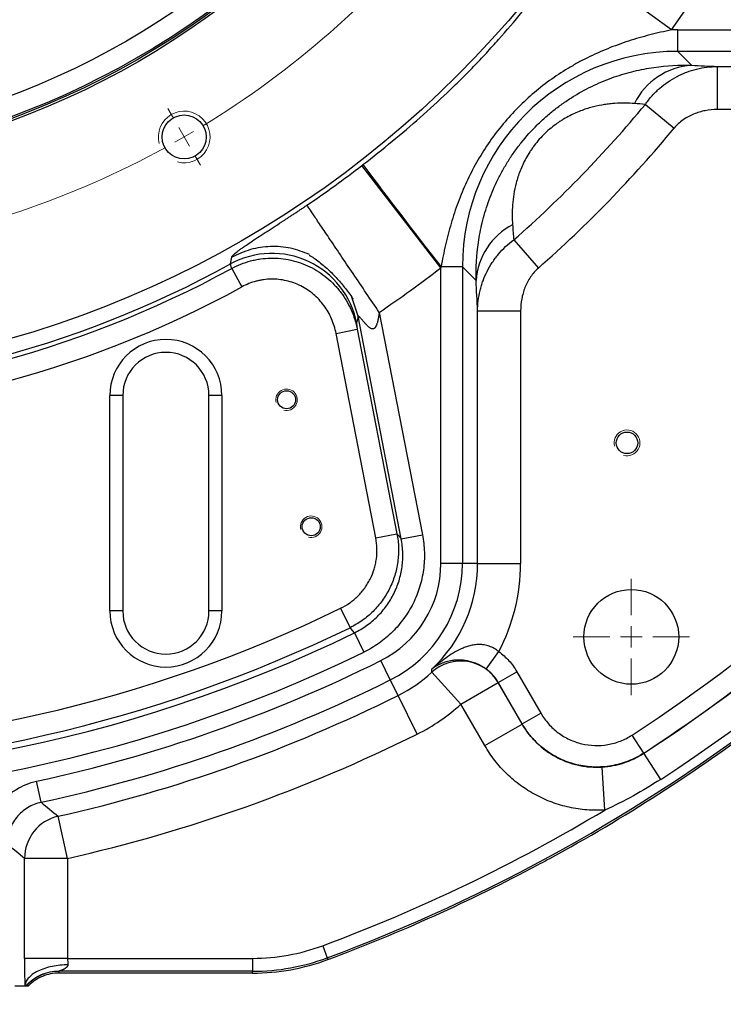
# Model space of a CAD drawing. Header units: millimetres. Extents: x -7 to 844, y 0 to 594.
# Tile 127 of 137: x 620 to 652, y 367 to 412. Entities that reach past the tile are written whole.
import ezdxf

# ---------------------------------------------------------------- set-up
doc = ezdxf.new("R2010")
doc.units = ezdxf.units.MM
doc.styles.add('SLDTEXTSTYLE3', font='HYSWLONGFANGSONG.TTF')
doc.dimstyles.new('SLDDIMSTYLE10', dxfattribs={"dimtxt": 9.875366, "dimasz": 4.884615, "dimexe": 0, "dimexo": 0.0625, "dimgap": 2.468842, "dimtad": 2, "dimlfac": 5, "dimrnd": 1e-09, "dimzin": 12, "dimdsep": 46, "dimtxsty": 'SLDTEXTSTYLE3', "dimsah": 1, "dimcen": 0.09, "dimadec": 0, "dimazin": 3, "dimtfac": 1, "dimtdec": 3, "dimtmove": 0, "dimatfit": 0, "dimfxl": 1, "dimfrac": 2, "dimtolj": 1, "dimtzin": 12, "dimarcsym": 0})
doc.dimstyles.new('SLDDIMSTYLE11', dxfattribs={"dimtxt": 9.875366, "dimasz": 4.884615, "dimexe": 0, "dimexo": 0.0625, "dimgap": 2.468842, "dimtad": 2, "dimlfac": 5, "dimrnd": 1e-09, "dimzin": 12, "dimdsep": 46, "dimtxsty": 'SLDTEXTSTYLE3', "dimsah": 1, "dimcen": 0.09, "dimadec": 0, "dimazin": 3, "dimtfac": 1, "dimtdec": 3, "dimtofl": 0, "dimtmove": 0, "dimatfit": 3, "dimfxl": 1, "dimfrac": 2, "dimtolj": 1, "dimtzin": 12, "dimarcsym": 0})

# ---------------------------------------------------------------- blocks, each defined once
blk = doc.blocks.new('_D_38')
at = {"color": 7, "linetype": 'Continuous', "lineweight": 18}
for p, q in [((649.057, 443.792), (737.293, 443.792)), ((736.293, 443.792), (736.293, 398.992)), ((657.107, 398.992), (737.293, 398.992))]:
    blk.add_line(p, q, dxfattribs=at)
for points in [[(736.293, 443.792), (735.542, 438.907), (737.045, 438.907)], [(736.293, 398.992), (737.045, 403.876), (735.542, 403.876)]]:
    blk.add_solid(points, dxfattribs=at)
at = {"color": 7, "linetype": 'Continuous', "lineweight": 18, "insert": (724.356, 414.909), "char_height": 9.2604, "attachment_point": 1, "rotation": 90, "style": 'SLDTEXTSTYLE3'}
blk.add_mtext('224', dxfattribs=at)
blk = doc.blocks.new('_D_40')
at = {"color": 7, "linetype": 'Continuous', "lineweight": 18}
for p, q in [((654.857, 396.742), (654.857, 333.435)), ((657.057, 390.542), (657.057, 333.435)), ((654.857, 334.435), (645.464, 334.435)), ((657.057, 334.435), (654.857, 334.435)), ((657.057, 334.435), (673.234, 334.435))]:
    blk.add_line(p, q, dxfattribs=at)
for points in [[(654.857, 334.435), (649.973, 335.187), (649.973, 333.684)], [(657.057, 334.435), (661.942, 333.684), (661.942, 335.187)]]:
    blk.add_solid(points, dxfattribs=at)
at = {"color": 7, "linetype": 'Continuous', "lineweight": 18, "insert": (664.591, 346.373), "char_height": 9.2604, "attachment_point": 1, "style": 'SLDTEXTSTYLE3'}
blk.add_mtext('11', dxfattribs=at)
blk = doc.blocks.new('_D_41')
at = {"color": 7, "linetype": 'Continuous', "lineweight": 18}
for p, q in [((606.057, 400.792), (606.057, 333.435)), ((654.857, 396.742), (654.857, 333.435)), ((606.057, 334.435), (654.857, 334.435))]:
    blk.add_line(p, q, dxfattribs=at)
for points in [[(606.057, 334.435), (610.942, 333.684), (610.942, 335.187)], [(654.857, 334.435), (649.973, 335.187), (649.973, 333.684)]]:
    blk.add_solid(points, dxfattribs=at)
at = {"color": 7, "linetype": 'Continuous', "lineweight": 18, "insert": (623.975, 346.373), "char_height": 9.2604, "attachment_point": 1, "style": 'SLDTEXTSTYLE3'}
blk.add_mtext('244', dxfattribs=at)
blk = doc.blocks.new('SW_CENTERMARKSYMBOL_10')
at = {"color": 0, "linetype": 'Continuous', "lineweight": 18}
for p, q in [((57.556, -14.69), (57.296, -14.24)), ((58.056, -15.556), (57.806, -15.123)), ((58.056, -15.556), (58.306, -15.989)), ((58.556, -16.422), (58.816, -16.872))]:
    blk.add_line(p, q, dxfattribs=at)
for start, end in [(301.3481, 321.1519), (300, 300.6741), (299.3259, 300), (278.8481, 298.6519)]:
    blk.add_arc((36.806, 21.25), 42.5, start, end, dxfattribs=at)
blk = doc.blocks.new('SW_CENTERMARKSYMBOL_22')
at = {"color": 0, "linetype": 'Continuous', "lineweight": 18}
for p, q in [((0, 1), (0, 2.7)), ((0, 0), (0, 0.5)), ((-1, 0), (-2.7, 0)), ((0, 0), (-0.5, 0)), ((0, 0), (0, -0.5)), ((0, 0), (0.5, 0)), ((1, 0), (2.7, 0)), ((0, -1), (0, -2.7))]:
    blk.add_line(p, q, dxfattribs=at)

msp = doc.modelspace()

# ---------------------------------------------------------------- linework, layer by layer
at = {"color": 7, "linetype": 'Continuous', "lineweight": 25}
for p, q in [((649.923626, 411.953434), (645.070761, 415.475628)), ((650.213776, 410.957868), (650.213776, 411.957259)), ((650.213776, 411.957259), (673.975793, 411.957259)), ((673.975793, 410.957868), (650.213776, 410.957868)), ((650.213776, 410.957868), (650.858198, 410.313446)), ((652.046921, 410.255797), (671.417493, 410.255797)), ((652.046921, 410.255797), (652.046921, 408.257015)), ((648.709583, 408.49909), (650.044039, 407.394904)), ((668.739231, 408.257015), (652.046921, 408.257015)), ((639.220477, 400.918174), (635.551681, 405.661179)), ((642.600382, 402.205741), (643.743701, 400.904656)), ((629.462227, 401.093952), (629.512267, 401.402806)), ((629.513788, 400.888126), (629.983362, 400.02925)), ((639.220477, 387.196523), (639.220477, 400.918174)), ((640.219868, 400.96396), (639.228923, 400.96396)), ((640.219868, 400.96396), (640.219868, 387.196523)), ((640.855257, 400.328571), (640.219868, 400.96396)), ((636.35706, 398.848832), (638.36266, 388.530915)), ((640.921939, 387.196523), (640.921939, 398.91922)), ((640.921939, 398.91922), (642.920721, 398.91922)), ((642.920721, 398.91922), (642.920721, 387.196523)), ((635.373623, 398.668131), (635.30968, 398.351621)), ((637.381182, 388.340135), (635.373623, 398.668131)), ((634.356705, 397.869759), (635.338183, 398.060539)), ((635.338183, 398.060539), (637.181355, 388.578239)), ((636.199878, 388.387459), (634.356705, 397.869759)), ((624.457166, 394.99157), (623.857166, 394.99157)), ((623.857166, 384.99157), (623.857166, 394.99157)), ((624.457166, 394.99157), (624.457166, 384.99157)), ((629.057166, 394.99157), (628.457166, 394.99157)), ((628.457166, 384.99157), (628.457166, 394.99157)), ((629.057166, 394.99157), (629.057166, 384.99157)), ((636.199878, 388.387459), (637.181355, 388.578239)), ((637.381182, 388.340135), (638.36266, 388.530915)), ((640.219868, 387.196523), (639.220477, 387.196523)), ((640.921939, 387.196523), (640.219868, 387.196523)), ((640.921939, 387.196523), (642.920721, 387.196523)), ((624.457166, 384.99157), (623.857166, 384.99157)), ((629.057166, 384.99157), (628.457166, 384.99157)), ((634.566968, 385.116989), (635.003739, 384.218093)), ((635.20874, 383.981153), (635.646602, 383.082789)), ((641.319798, 382.298385), (641.90472, 383.107957)), ((636.87164, 381.793396), (636.426832, 382.688341)), ((640.148687, 380.671044), (638.800418, 382.146611)), ((641.880574, 381.676203), (642.746072, 382.175899)), ((642.746072, 382.175899), (643.858452, 380.249199)), ((637.230745, 381.070883), (636.87164, 381.793396)), ((640.148687, 380.671044), (641.879682, 381.670435)), ((641.880574, 381.676203), (641.879682, 381.670435)), ((641.879682, 381.670435), (642.991717, 379.744335)), ((642.992954, 379.749504), (641.880574, 381.676203)), ((638.120361, 379.280992), (637.230745, 381.070883)), ((641.260721, 378.744944), (640.148687, 380.671044)), ((642.992954, 379.749504), (643.858452, 380.249199)), ((641.260721, 378.744944), (642.991717, 379.744335)), ((642.991717, 379.744335), (642.992954, 379.749504)), ((648.636214, 378.398273), (648.090897, 379.235776)), ((648.636214, 378.398273), (648.633415, 378.387804)), ((649.420079, 377.179365), (648.633415, 378.387804)), ((646.830193, 375.758047), (646.704377, 377.751731)), ((620.667838, 376.117101), (620.456933, 377.093985)), ((621.896483, 373.515121), (621.45701, 375.464991)), ((619.897702, 368.875746), (619.897702, 373.515121)), ((621.896483, 373.515121), (619.897702, 373.515121)), ((621.896483, 373.515121), (621.896483, 368.875746)), ((633.7341, 369.461312), (633.94334, 368.899369)), ((621.896483, 368.875746), (619.897702, 368.875746)), ((621.896483, 368.875746), (630.483381, 368.875746)), ((630.483381, 368.875746), (630.483381, 368.276111)), ((633.94334, 368.899369), (633.97284, 368.820142)), ((630.483381, 368.276111), (621.49138, 368.276111)), ((630.483381, 368.19157), (630.483381, 368.276111)), ((630.483381, 368.19157), (621.497781, 368.19157)), ((619.909549, 367.59157), (619.44706, 367.59157)), ((619.970389, 367.59157), (619.909549, 367.59157)), ((620.069868, 367.59157), (619.984727, 367.59157))]:
    msp.add_line(p, q, dxfattribs=at)
at = {"color": 8, "linetype": 'Continuous', "lineweight": 25}
msp.add_line((635.373623, 398.668131), (635.091624, 399.546934), dxfattribs=at)
at = {"color": 7, "linetype": 'Continuous', "lineweight": 25, "flags": 128}
for points in [[(637.181355, 388.578239), (637.28343, 388.456603), (637.381182, 388.340135)], [(635.20874, 383.981153), (635.042525, 384.173264), (635.003739, 384.218093)], [(619.897702, 373.515121), (619.509513, 373.826244), (619.090868, 374.163335)]]:
    msp.add_lwpolyline(points, dxfattribs=at)
at = {"color": 7, "linetype": 'Continuous', "lineweight": 25}
for centre, radius in [((606.057166, 443.79157), 48), ((606.057166, 443.79157), 38.4), ((606.057166, 443.79157), 38.3), ((606.057166, 443.79157), 38.22), ((606.057166, 443.79157), 37.3), ((606.057166, 443.79157), 33.3), ((627.307166, 406.985491), 1.02), ((632.057166, 394.79157), 0.42), ((647.857166, 392.79157), 0.5), ((633.201166, 388.90157), 0.42), ((648.057166, 383.79157), 2.2)]:
    msp.add_circle(centre, radius, dxfattribs=at)
for centre, radius, start, end in [((606.057166, 443.79157), 54.202706, 324.0279755, 34.7156001), ((651.08183, 407.102413), 3.218811, 93.9839187, 153.5028673), ((606.057166, 443.79157), 55.360526, 311.3071325, 320.3941538), ((606.057166, 443.79157), 57.092577, 311.3071325, 320.3941538), ((829.278391, 550.112756), 241.586763, 216.70962397, 218.12444488), ((606.057166, 443.79157), 48.206361, 303.9874107, 307.7225697), ((644.012783, 400.10803), 3.165218, 117.606641, 176.0045977), ((631.382439, 397.582999), 4.00175, 11.0736868, 118.6751567), ((606.057166, 443.79157), 77.034311, 303.06905745, 326.93094255), ((606.057166, 443.79157), 78.033702, 303.06905745, 326.93094255), ((606.057166, 443.79157), 48.897021, 241.333226, 298.666774), ((606.057166, 443.79157), 48.691719, 241.2702767, 298.7297233), ((606.057166, 443.79157), 54.202706, 303.9874107, 307.7225697), ((606.057166, 443.79157), 49.875882, 241.333226, 298.666774), ((606.057166, 443.79157), 78.040948, 303.06314145, 324.90736653), ((606.057166, 443.79157), 79.48288, 303.06314145, 324.90736653), ((626.457166, 394.99157), 2.6, 360, 180), ((606.057166, 443.79157), 79.915459, 290.42285732, 324.90736653), ((626.457166, 394.99157), 2, 0, 180), ((634.186166, 387.196523), 5.034311, 296.4284006, 0), ((634.186166, 387.196523), 6.033702, 296.4284006, 0), ((634.186166, 387.196523), 6.735774, 313.2752994, 0), ((634.186166, 387.196523), 8.734555, 332.0895535, 0), ((606.057166, 443.79157), 65.234311, 244.08502278, 295.91497722), ((626.457166, 384.99157), 2.6, 180, 0), ((626.457166, 384.99157), 2, 180, 0), ((606.057166, 443.79157), 66.233702, 244.08502278, 295.91497722), ((606.057166, 443.79157), 66.536458, 265.77257918, 295.98458598), ((606.057166, 443.79157), 67.535849, 265.77257918, 295.98458598), ((606.057166, 443.79157), 68.234311, 282.18296053, 296.42840056), ((640.147954, 380.666307), 2.001788, 30.1069342, 132.311924), ((634.186166, 387.196523), 6.840536, 296.4284006, 312.4188582), ((606.057166, 443.79157), 69.233702, 282.18296053, 296.42840056), ((606.057166, 443.79157), 70.040536, 282.70142433, 296.42840056), ((634.186166, 387.196523), 8.839318, 296.4284006, 312.4188582), ((606.057166, 443.79157), 80, 299.33211017, 307.74609657), ((606.057166, 443.79157), 72.039318, 282.70142433, 296.42840056), ((759.483336, 543.305442), 217.305508, 230.29734998, 230.56727386), ((606.057166, 443.79157), 79.315824, 290.42285732, 300.9345898), ((621.899203, 373.512946), 2.001503, 102.763694, 179.9377303), ((606.057166, 443.79157), 80, 298.42931087, 299.33211017), ((606.057166, 443.79157), 80, 298.0859104, 298.42931087), ((606.057166, 443.79157), 80, 290.42285732, 298.0859104), ((630.483381, 378.19157), 9.315824, 270, 290.4228573), ((630.483381, 378.19157), 9.915459, 270, 290.4228573), ((630.483381, 378.19157), 10, 270, 290.4228573), ((621.491603, 366.275302), 2.00081, 90.0063921, 138.8625281)]:
    msp.add_arc(centre, radius, start, end, dxfattribs=at)
at = {"color": 7, "linetype": 'Continuous', "lineweight": 18}
for centre, radius in [((627.307166, 406.985491), 1.2), ((632.057166, 394.79157), 0.5), ((647.857166, 392.79157), 0.6), ((633.201166, 388.90157), 0.5)]:
    msp.add_arc(centre, radius, 255, 195, dxfattribs=at)
at = {"color": 7, "linetype": 'Continuous', "lineweight": 25}
for centre, major_axis, ratio, start_param, end_param in [((650.227182, 400.950554), (7.787654, -7.787654), 0.998782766, 2.356803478, 2.383168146), ((650.227182, 400.950554), (7.081408, -7.081408), 0.998539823, 2.356803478, 3.926381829), ((619.988496, 368.875746), (0, 2.6), 0.034920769, 1.570796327, 2.087381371), ((621.987277, 368.875746), (0, 0.6), 0.151323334, 1.570796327, 2.087381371)]:
    msp.add_ellipse(centre, major_axis=major_axis, ratio=ratio, start_param=start_param, end_param=end_param, dxfattribs=at)
for points, knots in [([(635.604263, 405.701898), (636.069328, 406.062466), (636.520834, 406.423511), (637.403181, 407.151623), (637.833954, 407.518587), (638.681557, 408.266082), (639.098422, 408.646621), (639.719331, 409.23683), (639.925579, 409.436843), (640.23447, 409.742966), (640.337279, 409.845959), (640.540533, 410.051806), (640.641246, 410.154925), (640.940676, 410.464837), (641.136664, 410.672176), (641.522079, 411.088514), (641.711518, 411.297519), (642.271685, 411.927814), (642.634495, 412.352554), (643.346549, 413.215265), (643.69581, 413.653237), (644.387483, 414.548566), (644.729804, 415.005859), (645.070761, 415.475628)], [0, 0, 0, 0, 0.125, 0.125, 0.25, 0.25, 0.375, 0.375, 0.4375, 0.4375, 0.46875, 0.46875, 0.5, 0.5, 0.5625, 0.5625, 0.625, 0.625, 0.75, 0.75, 0.875, 0.875, 1, 1, 1, 1]), ([(649.923626, 411.953434), (649.586713, 411.881431), (649.251529, 411.804343), (648.586751, 411.632594), (648.257135, 411.538011), (647.604729, 411.327098), (647.281926, 411.210809), (646.644016, 410.953594), (646.328419, 410.812409), (645.864742, 410.582088), (645.711514, 410.502088), (645.409752, 410.336574), (645.261068, 410.250995), (644.821617, 409.985782), (644.537447, 409.797677), (643.711487, 409.199262), (643.196116, 408.75502), (642.478384, 408.017597), (642.247845, 407.759147), (641.810804, 407.223556), (641.605499, 406.948054), (641.029008, 406.101999), (640.696333, 405.510886), (640.268683, 404.586775), (640.138056, 404.272482), (639.959179, 403.792079), (639.902395, 403.630451), (639.79432, 403.304307), (639.742985, 403.139609), (639.597581, 402.644032), (639.511914, 402.310944), (639.358624, 401.640369), (639.291078, 401.302868), (639.228923, 400.96396)], [0, 0, 0, 0, 0.0625, 0.0625, 0.125, 0.125, 0.1875, 0.1875, 0.25, 0.25, 0.28125, 0.28125, 0.3125, 0.3125, 0.375, 0.375, 0.5, 0.5, 0.5625, 0.5625, 0.625, 0.625, 0.75, 0.75, 0.8125, 0.8125, 0.84375, 0.84375, 0.875, 0.875, 0.9375, 0.9375, 1, 1, 1, 1]), ([(640.855257, 400.328571), (640.838966, 400.904379), (640.869874, 401.491756), (641.002462, 402.395099), (641.061141, 402.699959), (641.174465, 403.163952), (641.216473, 403.319737), (641.309788, 403.633801), (641.36105, 403.791823), (641.52812, 404.264501), (641.6576, 404.579401), (641.883152, 405.051505), (641.963532, 405.20865), (642.133489, 405.519111), (642.223272, 405.672873), (642.412891, 405.977336), (642.512728, 406.128037), (642.723029, 406.426211), (642.833935, 406.574209), (643.179133, 407.007498), (643.426269, 407.282994), (643.823135, 407.675685), (643.959365, 407.802673), (644.236806, 408.04648), (644.378408, 408.163694), (644.667226, 408.388995), (644.814914, 408.4974), (645.113416, 408.703619), (645.26386, 408.801227), (645.71855, 409.078658), (646.02614, 409.243144), (646.493632, 409.462267), (646.649656, 409.530285), (646.960134, 409.656274), (647.114908, 409.714394), (647.577978, 409.875295), (647.885028, 409.964673), (648.343549, 410.075235), (648.496045, 410.108155), (648.800405, 410.166529), (648.952175, 410.191947), (649.703978, 410.300558), (650.287824, 410.330027), (650.858198, 410.313446)], [0, 0, 0, 0, 0.125, 0.125, 0.1875, 0.1875, 0.21875, 0.21875, 0.25, 0.25, 0.3125, 0.3125, 0.34375, 0.34375, 0.375, 0.375, 0.40625, 0.40625, 0.4375, 0.4375, 0.5, 0.5, 0.53125, 0.53125, 0.5625, 0.5625, 0.59375, 0.59375, 0.625, 0.625, 0.6875, 0.6875, 0.71875, 0.71875, 0.75, 0.75, 0.8125, 0.8125, 0.84375, 0.84375, 0.875, 0.875, 1, 1, 1, 1]), ([(648.709583, 408.49909), (648.804798, 408.637179), (648.907804, 408.767986), (649.073551, 408.953696), (649.130678, 409.013844), (649.248681, 409.130637), (649.309704, 409.187396), (649.620747, 409.45942), (649.890253, 409.642091), (650.251446, 409.829346), (650.324918, 409.864713), (650.474357, 409.93123), (650.550458, 409.962411), (650.779374, 410.04838), (650.933768, 410.096093), (651.40206, 410.211738), (651.720998, 410.252555), (652.046921, 410.255797)], [0, 0, 0, 0, 0.125, 0.125, 0.1875, 0.1875, 0.25, 0.25, 0.5, 0.5, 0.5625, 0.5625, 0.625, 0.625, 0.75, 0.75, 1, 1, 1, 1]), ([(648.201134, 408.538495), (647.91301, 408.56084), (647.613855, 408.56483), (647.219803, 408.537433), (647.139966, 408.530303), (646.977974, 408.512343), (646.895766, 408.501497), (646.647029, 408.462981), (646.47788, 408.429352), (646.130974, 408.34191), (645.953255, 408.288179), (645.677721, 408.186934), (645.58396, 408.149529), (645.394929, 408.067207), (645.299847, 408.022403), (645.10835, 407.924331), (645.011935, 407.871071), (644.866103, 407.783617), (644.817289, 407.753201), (644.719213, 407.68957), (644.669758, 407.656216), (644.522607, 407.552879), (644.42589, 407.479521), (644.235484, 407.322985), (644.14163, 407.239652), (643.866159, 406.97413), (643.700526, 406.786131), (643.514002, 406.538615), (643.477828, 406.488593), (643.408747, 406.389214), (643.37566, 406.339622), (643.280377, 406.191108), (643.222141, 406.092449), (643.11466, 405.895709), (643.065421, 405.797629), (642.974795, 405.601958), (642.933858, 405.505321), (642.822667, 405.220091), (642.763511, 405.035286), (642.667215, 404.673392), (642.630826, 404.498982), (642.575431, 404.160257), (642.556456, 403.995846), (642.5202, 403.514151), (642.523305, 403.208238), (642.546024, 402.912888)], [0, 0, 0, 0, 0.125, 0.125, 0.15625, 0.15625, 0.1875, 0.1875, 0.25, 0.25, 0.3125, 0.3125, 0.34375, 0.34375, 0.375, 0.375, 0.40625, 0.40625, 0.421875, 0.421875, 0.4375, 0.4375, 0.46875, 0.46875, 0.5, 0.5, 0.5625, 0.5625, 0.578125, 0.578125, 0.59375, 0.59375, 0.625, 0.625, 0.65625, 0.65625, 0.6875, 0.6875, 0.75, 0.75, 0.8125, 0.8125, 0.875, 0.875, 1, 1, 1, 1]), ([(652.046921, 408.257015), (651.858138, 408.257015), (651.672171, 408.23957), (651.397452, 408.187198), (651.306591, 408.165333), (651.126382, 408.112224), (651.03691, 408.080864), (650.776938, 407.97399), (650.612741, 407.88544), (650.382294, 407.722549), (650.308207, 407.663103), (650.169496, 407.535906), (650.104408, 407.467863), (650.044039, 407.394904)], [0, 0, 0, 0, 0.25, 0.25, 0.375, 0.375, 0.5, 0.5, 0.75, 0.75, 0.875, 0.875, 1, 1, 1, 1]), ([(629.512267, 401.402806), (629.51289, 401.405747), (629.514131, 401.411604), (629.518151, 401.421548), (629.523748, 401.432295), (629.531071, 401.44393), (629.540079, 401.456432), (629.550782, 401.469807), (629.563175, 401.484056), (629.577257, 401.49918), (629.593026, 401.51518), (629.610481, 401.53206), (629.629619, 401.549819), (629.650442, 401.568464), (629.690247, 401.603019), (629.755971, 401.656951), (629.861595, 401.737808), (629.984785, 401.827467), (630.150696, 401.943809), (630.376434, 402.096701), (630.688008, 402.301993), (631.040126, 402.530712), (631.426627, 402.780745), (631.743776, 402.986585), (631.976067, 403.138225), (632.113425, 403.228171), (632.25409, 403.320607), (632.398045, 403.415574), (632.545264, 403.513104), (632.695715, 403.613244), (632.849396, 403.715997), (632.952804, 403.785604), (633.005039, 403.820764)], [0, 0, 0, 0, 0.0216698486, 0.0431488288, 0.0644391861, 0.0855432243, 0.1064633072, 0.1272018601, 0.1477613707, 0.1681443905, 0.1883535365, 0.2083914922, 0.2282610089, 0.247964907, 0.2675060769, 0.3320215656, 0.3926217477, 0.4494759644, 0.5027891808, 0.581710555, 0.6541769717, 0.7219177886, 0.7819495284, 0.8420996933, 0.860920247, 0.8799138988, 0.8991272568, 0.9186053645, 0.9383914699, 0.9585268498, 0.9790506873, 1, 1, 1, 1]), ([(636.35706, 398.848832), (636.162899, 399.136824), (635.961786, 399.435127), (635.554711, 400.038926), (635.348789, 400.344364), (634.944047, 400.944702), (634.745304, 401.239491), (634.368035, 401.799081), (634.189597, 402.063751), (633.864664, 402.545712), (633.718235, 402.762905), (633.465195, 403.13823), (633.358603, 403.296335), (633.187922, 403.5495), (633.123803, 403.644605), (633.035778, 403.775169), (633.011815, 403.810713), (633.005039, 403.820764)], [0, 0, 0, 0, 0.125, 0.125, 0.25, 0.25, 0.375, 0.375, 0.5, 0.5, 0.625, 0.625, 0.75, 0.75, 0.875, 0.875, 1, 1, 1, 1]), ([(640.921939, 398.91922), (640.925145, 399.237178), (640.964038, 399.550483), (641.057333, 399.936291), (641.078318, 400.013359), (641.124569, 400.165735), (641.14981, 400.241019), (641.231811, 400.464189), (641.294827, 400.609401), (641.437698, 400.892632), (641.51755, 401.030652), (641.650605, 401.232011), (641.697047, 401.297961), (641.793245, 401.426333), (641.843119, 401.488937), (642.101313, 401.794092), (642.335702, 402.01341), (642.600382, 402.205741)], [0, 0, 0, 0, 0.25, 0.25, 0.3125, 0.3125, 0.375, 0.375, 0.5, 0.5, 0.625, 0.625, 0.6875, 0.6875, 0.75, 0.75, 1, 1, 1, 1]), ([(629.513788, 400.888126), (629.792393, 401.039428), (630.08337, 401.154681), (630.462097, 401.255024), (630.538602, 401.272877), (630.693162, 401.30407), (630.771476, 401.317438), (631.006111, 401.350236), (631.162488, 401.362532), (631.475151, 401.368562), (631.631437, 401.362294), (631.943916, 401.33098), (632.101112, 401.305653), (632.562083, 401.20267), (632.856966, 401.098763), (633.280788, 400.890462), (633.419194, 400.811881), (633.682649, 400.641032), (633.808635, 400.548364), (634.049337, 400.34882), (634.164054, 400.241943), (634.327497, 400.070749), (634.380595, 400.011773), (634.482576, 399.891667), (634.53163, 399.830368), (634.767425, 399.517779), (634.926106, 399.248442), (635.118734, 398.815319), (635.174501, 398.667777), (635.268996, 398.368026), (635.307831, 398.215576), (635.338183, 398.060539)], [0, 0, 0, 0, 0.125, 0.125, 0.15625, 0.15625, 0.1875, 0.1875, 0.25, 0.25, 0.3125, 0.3125, 0.375, 0.375, 0.5, 0.5, 0.5625, 0.5625, 0.625, 0.625, 0.6875, 0.6875, 0.71875, 0.71875, 0.75, 0.75, 0.875, 0.875, 0.9375, 0.9375, 1, 1, 1, 1]), ([(633.107542, 401.502173), (633.10751, 401.502186), (633.107181, 401.50232), (633.108287, 401.501596), (633.111623, 401.499562), (633.11747, 401.496093), (633.127061, 401.490431), (633.14167, 401.481785), (633.227973, 401.430233), (633.398292, 401.320047), (633.713337, 401.085941), (634.097842, 400.743686), (634.510577, 400.30562), (634.841288, 399.896718), (635.035925, 399.629867), (635.115757, 399.511291), (635.132283, 399.486835), (635.138052, 399.478563), (635.14088, 399.474725), (635.142411, 399.472893), (635.142541, 399.473087), (635.14259, 399.47316)], [0, 0, 0, 0, 0.0003386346, 0.0034500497, 0.0063143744, 0.0092423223, 0.0125305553, 0.0185821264, 0.0262612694, 0.1129748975, 0.2217983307, 0.4228229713, 0.6354513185, 0.8384486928, 0.9562114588, 0.9791908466, 0.9877251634, 0.9913499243, 0.9947195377, 0.9980128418, 1, 1, 1, 1]), ([(643.743701, 400.904656), (643.603821, 400.781738), (643.484113, 400.642801), (643.329257, 400.414774), (643.281629, 400.335037), (643.195511, 400.171018), (643.157205, 400.087217), (643.089331, 399.916322), (643.059765, 399.829226), (643.009025, 399.651872), (642.987807, 399.56127), (642.937317, 399.288516), (642.920721, 399.104788), (642.920721, 398.91922)], [0, 0, 0, 0, 0.25, 0.25, 0.375, 0.375, 0.5, 0.5, 0.625, 0.625, 0.75, 0.75, 1, 1, 1, 1]), ([(634.356705, 397.869759), (634.311115, 398.104299), (634.241016, 398.331531), (634.050327, 398.769464), (633.932467, 398.974049), (633.721869, 399.259332), (633.645588, 399.351214), (633.482854, 399.525346), (633.397113, 399.606942), (633.217052, 399.759398), (633.122732, 399.83026), (632.925337, 399.961031), (632.82153, 400.021272), (632.503045, 400.181313), (632.281245, 400.261373), (631.934216, 400.3412), (631.815712, 400.360977), (631.580091, 400.38573), (631.46224, 400.390929), (631.226458, 400.387146), (631.108527, 400.378165), (630.931568, 400.353732), (630.872475, 400.343723), (630.755861, 400.320295), (630.698149, 400.306856), (630.412503, 400.231202), (630.193194, 400.143971), (629.983362, 400.02925)], [0, 0, 0, 0, 0.125, 0.125, 0.25, 0.25, 0.3125, 0.3125, 0.375, 0.375, 0.4375, 0.4375, 0.5, 0.5, 0.625, 0.625, 0.6875, 0.6875, 0.75, 0.75, 0.8125, 0.8125, 0.84375, 0.84375, 0.875, 0.875, 1, 1, 1, 1]), ([(636.35706, 398.848832), (636.352352, 398.814652), (636.343288, 398.748856), (636.328288, 398.654287), (636.312917, 398.567638), (636.297092, 398.488924), (636.280856, 398.418143), (636.26423, 398.355278), (636.242158, 398.284112), (636.21273, 398.209805), (636.170919, 398.139451), (636.124688, 398.094571), (636.074662, 398.075992), (636.023787, 398.078287), (635.974277, 398.096656), (635.924308, 398.127388), (635.871745, 398.168257), (635.824424, 398.211673), (635.778505, 398.257933), (635.736434, 398.302333), (635.694657, 398.348478), (635.640702, 398.409745), (635.580728, 398.478875), (635.522417, 398.545879), (635.480944, 398.591181), (635.451112, 398.622338), (635.426026, 398.646856), (635.405737, 398.664715), (635.390242, 398.675928), (635.379677, 398.680305), (635.373621, 398.6784), (635.373622, 398.67156), (635.373623, 398.668131)], [0, 0, 0, 0, 0.046100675, 0.088745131, 0.127948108, 0.163728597, 0.196111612, 0.225130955, 0.250833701, 0.29611798, 0.332449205, 0.361696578, 0.384214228, 0.408232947, 0.436099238, 0.462094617, 0.49476912, 0.534329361, 0.55719626, 0.591874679, 0.626381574, 0.652265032, 0.718689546, 0.773624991, 0.80658282, 0.837608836, 0.8669494, 0.89489548, 0.921783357, 0.947990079, 0.97392242, 1, 1, 1, 1]), ([(635.30968, 398.351621), (635.307219, 398.339472), (635.308468, 398.308617), (635.318023, 398.211316), (635.326331, 398.144864), (635.338183, 398.060539)], [0, 0, 0, 0, 0.5, 0.5, 1, 1, 1, 1]), ([(634.566968, 385.116989), (634.715625, 385.189221), (634.856518, 385.272769), (635.056588, 385.414515), (635.12139, 385.464515), (635.247166, 385.570094), (635.308389, 385.625936), (635.483678, 385.799605), (635.589741, 385.923619), (635.733091, 386.12165), (635.778236, 386.189672), (635.863166, 386.329806), (635.903107, 386.402243), (636.013367, 386.623389), (636.073909, 386.775031), (636.145909, 387.008606), (636.166756, 387.087487), (636.202063, 387.247327), (636.216551, 387.328516), (636.249901, 387.573756), (636.25845, 387.73693), (636.249206, 388.062662), (636.231414, 388.225221), (636.199878, 388.387459)], [0, 0, 0, 0, 0.125, 0.125, 0.1875, 0.1875, 0.25, 0.25, 0.375, 0.375, 0.4375, 0.4375, 0.5, 0.5, 0.625, 0.625, 0.6875, 0.6875, 0.75, 0.75, 0.875, 0.875, 1, 1, 1, 1]), ([(637.181355, 388.578239), (637.223369, 388.361938), (637.247055, 388.14521), (637.259302, 387.71094), (637.247862, 387.493397), (637.203336, 387.166446), (637.183998, 387.058209), (637.136886, 386.845118), (637.109071, 386.739956), (637.013022, 386.428567), (636.93227, 386.226407), (636.78522, 385.931591), (636.731956, 385.835024), (636.6187, 385.648208), (636.5585, 385.557526), (636.367352, 385.293524), (636.225931, 385.128195), (635.992217, 384.896663), (635.910591, 384.822216), (635.742899, 384.681456), (635.656503, 384.614794), (635.389764, 384.425809), (635.201926, 384.31441), (635.003739, 384.218093)], [0, 0, 0, 0, 0.125, 0.125, 0.25, 0.25, 0.3125, 0.3125, 0.375, 0.375, 0.5, 0.5, 0.5625, 0.5625, 0.625, 0.625, 0.75, 0.75, 0.8125, 0.8125, 0.875, 0.875, 1, 1, 1, 1]), ([(635.20874, 383.981153), (635.406671, 384.077606), (635.59392, 384.188954), (635.947948, 384.440191), (636.114726, 384.580082), (636.348947, 384.812153), (636.423721, 384.892651), (636.565496, 385.058348), (636.632718, 385.143764), (636.823537, 385.407612), (636.936362, 385.593591), (637.083305, 385.888179), (637.128372, 385.988738), (637.209426, 386.191427), (637.245633, 386.293985), (637.341506, 386.605239), (637.388509, 386.81749), (637.432941, 387.143189), (637.443344, 387.253087), (637.455001, 387.471546), (637.456336, 387.580579), (637.447047, 387.907101), (637.423222, 388.124015), (637.381182, 388.340135)], [0, 0, 0, 0, 0.125, 0.125, 0.25, 0.25, 0.3125, 0.3125, 0.375, 0.375, 0.5, 0.5, 0.5625, 0.5625, 0.625, 0.625, 0.75, 0.75, 0.8125, 0.8125, 0.875, 0.875, 1, 1, 1, 1]), ([(638.36266, 388.530915), (638.41517, 388.260773), (638.444904, 387.989644), (638.456439, 387.581517), (638.454744, 387.445234), (638.44012, 387.172182), (638.42709, 387.034821), (638.371471, 386.627741), (638.312667, 386.36246), (638.192758, 385.973446), (638.147478, 385.845267), (638.046121, 385.591944), (637.989769, 385.466265), (637.806046, 385.098095), (637.664993, 384.865662), (637.426451, 384.535907), (637.34242, 384.429154), (637.165198, 384.222067), (637.071731, 384.121459), (636.778969, 383.831415), (636.570512, 383.656571), (636.128019, 383.342545), (635.893984, 383.203363), (635.646602, 383.082789)], [0, 0, 0, 0, 0.125, 0.125, 0.1875, 0.1875, 0.25, 0.25, 0.375, 0.375, 0.4375, 0.4375, 0.5, 0.5, 0.625, 0.625, 0.6875, 0.6875, 0.75, 0.75, 0.875, 0.875, 1, 1, 1, 1]), ([(641.90472, 383.107957), (641.838587, 383.162908), (641.768959, 383.211193), (641.622722, 383.29441), (641.545462, 383.329496), (641.388243, 383.384216), (641.309544, 383.403573), (641.153821, 383.428645), (641.076471, 383.434452), (640.961106, 383.434583), (640.922649, 383.433173), (640.847185, 383.427804), (640.810031, 383.423853), (640.700077, 383.40869), (640.628777, 383.394187), (640.489295, 383.358288), (640.421118, 383.336883), (640.287266, 383.288492), (640.221443, 383.261422), (640.029066, 383.174306), (639.906879, 383.108279), (639.670212, 382.965917), (639.555777, 382.889526), (639.332318, 382.729417), (639.223225, 382.645605), (639.009935, 382.472815), (638.905778, 382.383881), (638.803569, 382.29242)], [0, 0, 0, 0, 0.0625, 0.0625, 0.125, 0.125, 0.1875, 0.1875, 0.25, 0.25, 0.28125, 0.28125, 0.3125, 0.3125, 0.375, 0.375, 0.4375, 0.4375, 0.5, 0.5, 0.625, 0.625, 0.75, 0.75, 0.875, 0.875, 1, 1, 1, 1]), ([(641.90472, 383.107957), (641.990832, 383.04574), (642.073705, 382.978866), (642.231219, 382.837375), (642.305627, 382.763024), (642.516194, 382.529477), (642.639836, 382.359903), (642.746072, 382.175899)], [0, 0, 0, 0, 0.25, 0.25, 0.5, 0.5, 1, 1, 1, 1]), ([(641.319798, 382.298385), (641.249056, 382.349564), (641.176756, 382.395355), (641.029539, 382.477315), (640.954062, 382.513682), (640.804328, 382.576066), (640.73114, 382.601739), (640.588965, 382.644089), (640.519735, 382.660849), (640.38453, 382.687209), (640.318683, 382.696734), (640.193016, 382.709608), (640.132703, 382.713054), (640.016238, 382.715185), (639.960092, 382.713862), (639.851357, 382.707246), (639.798623, 382.701924), (639.646364, 382.681008), (639.552711, 382.660609), (639.376902, 382.61017), (639.29479, 382.580088), (639.062191, 382.477334), (638.925097, 382.392191), (638.803569, 382.29242)], [0, 0, 0, 0, 0.0625, 0.0625, 0.125, 0.125, 0.1875, 0.1875, 0.25, 0.25, 0.3125, 0.3125, 0.375, 0.375, 0.4375, 0.4375, 0.5, 0.5, 0.625, 0.625, 0.75, 0.75, 1, 1, 1, 1]), ([(638.800418, 382.146611), (638.800446, 382.147701), (638.800475, 382.148791), (638.800503, 382.149881), (638.800923, 382.166074), (638.801319, 382.182283), (638.80169, 382.198508), (638.802407, 382.229752), (638.803033, 382.261056), (638.803569, 382.29242)], [0.00966229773, 0.00966229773, 0.00966229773, 0.00966229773, 0.01000000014, 0.01000000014, 0.01000000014, 0.01501758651, 0.01501758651, 0.01501758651, 0.02468001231, 0.02468001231, 0.02468001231, 0.02468001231]), ([(641.880574, 381.676203), (641.809805, 381.798992), (641.727424, 381.912177), (641.587084, 382.068084), (641.537486, 382.117722), (641.432476, 382.21219), (641.37722, 382.256842), (641.319798, 382.298385)], [0, 0, 0, 0, 0.5, 0.5, 0.75, 0.75, 1, 1, 1, 1]), ([(643.858452, 380.249199), (643.960836, 380.071865), (644.079409, 379.907952), (644.280591, 379.681418), (644.351569, 379.609155), (644.50157, 379.471297), (644.580626, 379.405778), (644.824489, 379.223741), (644.997617, 379.119942), (645.273156, 378.990612), (645.368233, 378.951753), (645.56046, 378.884454), (645.65763, 378.85592), (645.952228, 378.785288), (646.152882, 378.757994), (646.562041, 378.744746), (646.763813, 378.758977), (647.062426, 378.810378), (647.161283, 378.83256), (647.357604, 378.88729), (647.454937, 378.919874), (647.738789, 379.031251), (647.919298, 379.124044), (648.090897, 379.235776)], [0, 0, 0, 0, 0.125, 0.125, 0.1875, 0.1875, 0.25, 0.25, 0.375, 0.375, 0.4375, 0.4375, 0.5, 0.5, 0.625, 0.625, 0.75, 0.75, 0.8125, 0.8125, 0.875, 0.875, 1, 1, 1, 1]), ([(642.991717, 379.744335), (643.084881, 379.58273), (643.188385, 379.42915), (643.415515, 379.137607), (643.539268, 378.999522), (643.940888, 378.610172), (644.238128, 378.3933), (644.645784, 378.174472), (644.729423, 378.133249), (644.899211, 378.056857), (644.984973, 378.021838), (645.244796, 377.926072), (645.421383, 377.874574), (645.691284, 377.815716), (645.782092, 377.799172), (645.965416, 377.772347), (646.058305, 377.762045), (646.336382, 377.741046), (646.520832, 377.740082), (646.704377, 377.751731)], [0, 0, 0, 0, 0.125, 0.125, 0.25, 0.25, 0.5, 0.5, 0.5625, 0.5625, 0.625, 0.625, 0.75, 0.75, 0.8125, 0.8125, 0.875, 0.875, 1, 1, 1, 1]), ([(648.636214, 378.398273), (648.407403, 378.249394), (648.166716, 378.125769), (647.788249, 377.977411), (647.658476, 377.934013), (647.396728, 377.861128), (647.264925, 377.831594), (646.866804, 377.763173), (646.5978, 377.744259), (646.052321, 377.762), (645.784816, 377.798408), (645.392059, 377.892575), (645.262512, 377.930611), (645.006231, 378.020313), (644.879471, 378.072105), (644.512101, 378.244472), (644.281259, 378.382805), (644.010279, 378.584971), (643.956971, 378.626881), (643.852161, 378.713711), (643.800656, 378.758653), (643.650633, 378.896448), (643.555976, 378.992756), (643.28767, 379.294673), (643.129521, 379.513138), (642.992954, 379.749504)], [0, 0, 0, 0, 0.125, 0.125, 0.1875, 0.1875, 0.25, 0.25, 0.375, 0.375, 0.5, 0.5, 0.5625, 0.5625, 0.625, 0.625, 0.75, 0.75, 0.78125, 0.78125, 0.8125, 0.8125, 0.875, 0.875, 1, 1, 1, 1]), ([(646.830193, 375.758047), (646.554923, 375.740676), (646.278308, 375.7422), (645.861302, 375.773767), (645.722007, 375.789233), (645.447089, 375.829483), (645.310909, 375.854297), (644.906144, 375.942554), (644.641312, 376.019749), (644.251636, 376.163273), (644.12301, 376.215753), (643.868356, 376.330226), (643.742901, 376.392), (643.376004, 376.588747), (643.142369, 376.735803), (642.696633, 377.06113), (642.484529, 377.239397), (642.082725, 377.628405), (641.896969, 377.835379), (641.556011, 378.272405), (641.400612, 378.502645), (641.260721, 378.744944)], [0, 0, 0, 0, 0.125, 0.125, 0.1875, 0.1875, 0.25, 0.25, 0.375, 0.375, 0.4375, 0.4375, 0.5, 0.5, 0.625, 0.625, 0.75, 0.75, 0.875, 0.875, 1, 1, 1, 1]), ([(646.704377, 377.751731), (646.876736, 377.762671), (647.046274, 377.784217), (647.380302, 377.84813), (647.544789, 377.890499), (647.86893, 377.996692), (648.029425, 378.060993), (648.339173, 378.209434), (648.488892, 378.293591), (648.633415, 378.387804)], [0, 0, 0, 0, 0.25, 0.25, 0.5, 0.5, 0.75, 0.75, 1, 1, 1, 1]), ([(618.091477, 374.163335), (618.091477, 374.334655), (618.10604, 374.50343), (618.163023, 374.836115), (618.205442, 375.000024), (618.319335, 375.322767), (618.389451, 375.477563), (618.554103, 375.772501), (618.648763, 375.912995), (618.863779, 376.179454), (618.981361, 376.301917), (619.234875, 376.525131), (619.370961, 376.626073), (619.662581, 376.805724), (619.814115, 376.881943), (620.127507, 377.007963), (620.289471, 377.05783), (620.456933, 377.093985)], [0, 0, 0, 0, 0.125, 0.125, 0.25, 0.25, 0.375, 0.375, 0.5, 0.5, 0.625, 0.625, 0.75, 0.75, 0.875, 0.875, 1, 1, 1, 1]), ([(649.420079, 377.179365), (649.006763, 376.910307), (648.583798, 376.656148), (647.72046, 376.180883), (647.280351, 375.959746), (646.830193, 375.758047)], [0, 0, 0, 0, 0.5, 0.5, 1, 1, 1, 1]), ([(620.667838, 376.117101), (620.556176, 376.093051), (620.448172, 376.059857), (620.239182, 375.975931), (620.138125, 375.925157), (619.943635, 375.805438), (619.852878, 375.738159), (619.683813, 375.589359), (619.605403, 375.507711), (619.462031, 375.330037), (619.398923, 375.236352), (619.289176, 375.039674), (619.242454, 374.936445), (619.166591, 374.721222), (619.138355, 374.611923), (619.100465, 374.390091), (619.090812, 374.277558), (619.090868, 374.163335)], [0, 0, 0, 0, 0.125, 0.125, 0.25, 0.25, 0.375, 0.375, 0.5, 0.5, 0.625, 0.625, 0.75, 0.75, 0.875, 0.875, 1, 1, 1, 1]), ([(621.908331, 368.579398), (621.792299, 368.577657), (621.672088, 368.570837), (621.428748, 368.54532), (621.305641, 368.526605), (621.063698, 368.476581), (620.944907, 368.445262), (620.719488, 368.370784), (620.612914, 368.327629), (620.41898, 368.231784), (620.331661, 368.179114), (620.180961, 368.067709), (620.11759, 368.009), (620.016371, 367.889428), (619.978503, 367.828587), (619.92687, 367.708325), (619.91307, 367.648915), (619.909549, 367.59157)], [0, 0, 0, 0, 0.125, 0.125, 0.25, 0.25, 0.375, 0.375, 0.5, 0.5, 0.625, 0.625, 0.75, 0.75, 0.875, 0.875, 1, 1, 1, 1]), ([(619.970389, 367.59157), (620.059952, 367.699538), (620.16394, 367.800252), (620.396004, 367.977569), (620.52404, 368.054089), (620.795134, 368.175987), (620.938105, 368.221327), (621.227685, 368.27857), (621.374203, 368.290497), (621.517127, 368.287068)], [0, 0, 0, 0, 0.25, 0.25, 0.5, 0.5, 0.75, 0.75, 1, 1, 1, 1]), ([(621.908331, 368.579398), (621.908559, 368.574439), (621.909022, 368.56439), (621.907127, 368.549432), (621.90337, 368.534452), (621.895817, 368.515009), (621.881938, 368.491396), (621.860456, 368.465839), (621.834091, 368.441478), (621.804734, 368.419132), (621.772647, 368.398378), (621.739752, 368.379689), (621.706484, 368.36272), (621.672044, 368.346718), (621.640104, 368.333095), (621.609424, 368.320823), (621.582688, 368.310647), (621.557074, 368.301305), (621.534969, 368.293429), (621.522853, 368.289109), (621.517127, 368.287068)], [0, 0, 0, 0, 0.025982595, 0.052659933, 0.080358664, 0.109370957, 0.166146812, 0.229723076, 0.291795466, 0.362089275, 0.431108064, 0.500772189, 0.570115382, 0.638486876, 0.714656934, 0.769899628, 0.834492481, 0.890957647, 0.94846506, 1, 1, 1, 1]), ([(621.497781, 368.19157), (621.363811, 368.19157), (621.23253, 368.17824), (620.975034, 368.126467), (620.848818, 368.088025), (620.601758, 367.984506), (620.485377, 367.921283), (620.321332, 367.810075), (620.268403, 367.770249), (620.166137, 367.684956), (620.116754, 367.639409), (620.069868, 367.59157)], [0, 0, 0, 0, 0.25, 0.25, 0.5, 0.5, 0.75, 0.75, 0.875, 0.875, 1, 1, 1, 1])]:
    msp.add_open_spline(points, degree=3, knots=knots, dxfattribs=at)
for points in [[(650.858198, 410.313446), (651.255685, 410.29426), (651.651897, 410.275043), (652.046921, 410.255797)], [(648.709583, 408.49909), (648.540308, 408.5122), (648.370827, 408.525334), (648.201134, 408.538495)], [(635.551681, 405.661179), (635.569216, 405.674742), (635.586744, 405.688316), (635.604263, 405.701898)], [(642.546024, 402.912888), (642.564191, 402.676721), (642.58231, 402.441012), (642.600382, 402.205741)], [(629.513788, 400.888126), (629.480983, 401.002899), (629.46363, 401.071877), (629.462227, 401.093952)], [(639.228923, 400.96396), (639.226111, 400.948697), (639.223295, 400.933436), (639.220477, 400.918174)], [(640.921939, 398.91922), (640.899664, 399.387131), (640.877435, 399.856862), (640.855257, 400.328571)], [(621.517127, 368.287068), (621.501224, 368.28135), (621.490729, 368.277287), (621.49138, 368.276111)], [(621.49138, 368.276111), (621.494979, 368.247931), (621.497192, 368.219751), (621.497781, 368.19157)]]:
    msp.add_open_spline(points, degree=3, dxfattribs=at)
at = {"color": 8, "linetype": 'Continuous', "lineweight": 25}
msp.add_open_spline([(633.118342, 401.532314), (632.831504, 401.643021), (632.251027, 401.867061), (631.309583, 401.930881), (630.367698, 401.802073), (629.797411, 401.535895), (629.512267, 401.402806)], degree=3, knots=[0, 0, 0, 0, 0.245632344, 0.497088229, 0.748544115, 1, 1, 1, 1], dxfattribs=at)

# ---------------------------------------------------------------- block references
at = {"color": 7, "linetype": 'Continuous', "lineweight": 18}
for name, p in [('SW_CENTERMARKSYMBOL_10', (569.251086, 422.54157)), ('SW_CENTERMARKSYMBOL_22', (648.057166, 383.79157))]:
    msp.add_blockref(name, p, dxfattribs=at)

# ---------------------------------------------------------------- dimensions: what is measured, and where the dimension line sits
dim = msp.add_linear_dim(base=(736.293337, 398.99157), p1=(649.057166, 443.79157), p2=(657.107166, 398.99157), angle=90, dimstyle='SLDDIMSTYLE11', dxfattribs=at)
dim.commit()
dim.dimension.update_dxf_attribs({"geometry": '_D_38', "text_midpoint": (736.293337, 421.39157), "dimtype": 160})
for p1, dimstyle, picture, middle in [((606.057166, 400.79157), 'SLDDIMSTYLE11', '_D_41', (630.457166, 334.435293)), ((657.057166, 390.54157), 'SLDDIMSTYLE10', '_D_40', (668.912793, 334.435293))]:
    dim = msp.add_linear_dim(base=(654.857166, 334.435293), p1=p1, p2=(654.857166, 396.74157), dimstyle=dimstyle, dxfattribs=at)
    dim.commit()
    dim.dimension.update_dxf_attribs({"geometry": picture, "text_midpoint": middle, "dimtype": 160})

doc.saveas('drawing.dxf')
